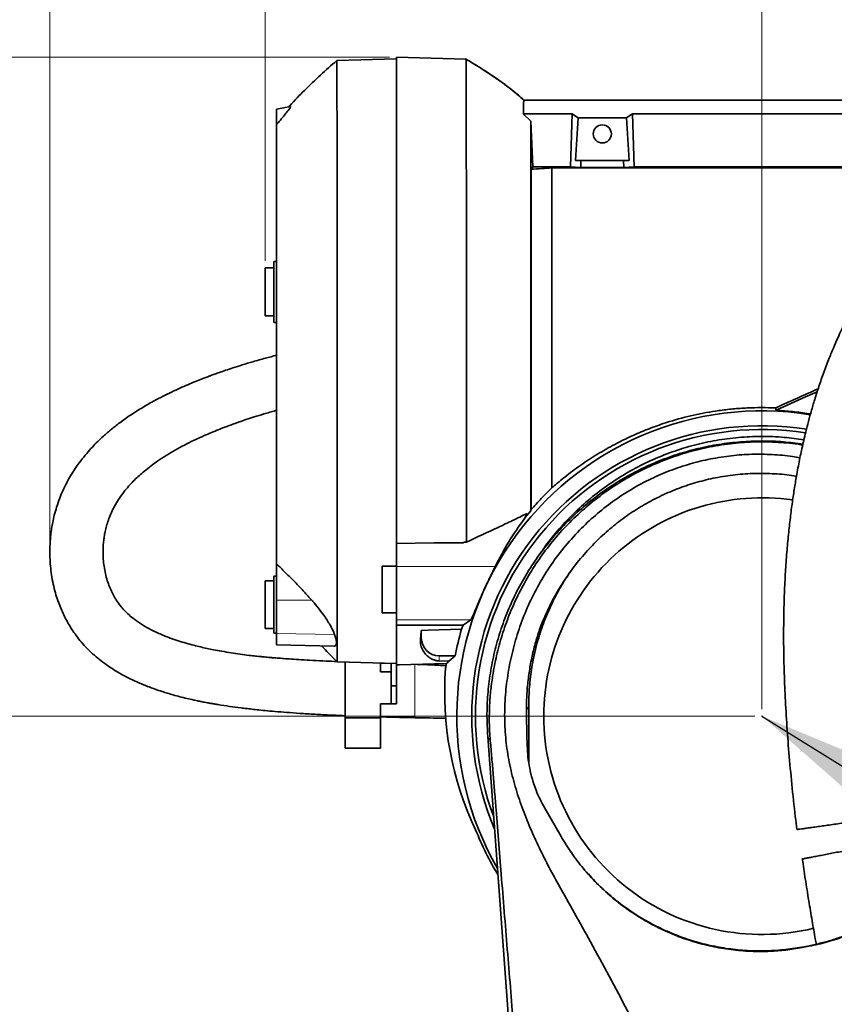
# Model space of a CAD drawing. Header units: millimetres. Extents: x 0 to 11920, y 0 to 8400.
# Tile 22 of 56: x 2671 to 3130, y 6474 to 7029. Entities that reach past the tile are written whole.
import ezdxf

# ---------------------------------------------------------------- set-up
doc = ezdxf.new("R2010")
doc.units = ezdxf.units.MM
doc.header["$LTSCALE"] = 20
doc.header["$PDSIZE"] = -1
doc.styles.add('SLDTEXTSTYLE0', font='TXT', dxfattribs={"width": 0.605})
doc.dimstyles.new('SLDDIMSTYLE0', dxfattribs={"dimtxt": 70, "dimasz": 70, "dimexe": 0, "dimexo": 0.0625, "dimgap": 17.5, "dimtad": 1, "dimdec": 0, "dimrnd": 1e-09, "dimzin": 12, "dimdsep": 46, "dimtxsty": 'SLDTEXTSTYLE0', "dimsah": 1, "dimcen": 0.09, "dimadec": 0, "dimazin": 3, "dimtfac": 1, "dimtofl": 0, "dimtmove": 0, "dimatfit": 3, "dimfxl": 1, "dimfrac": 2, "dimtolj": 1, "dimtzin": 12, "dimarcsym": 0})
doc.dimstyles.new('SLDDIMSTYLE1', dxfattribs={"dimtxt": 70, "dimasz": 70, "dimexe": 0, "dimexo": 0.0625, "dimgap": 17.5, "dimtad": 1, "dimdec": 1, "dimrnd": 1e-09, "dimzin": 12, "dimdsep": 46, "dimtxsty": 'SLDTEXTSTYLE0', "dimsah": 1, "dimcen": 0.09, "dimadec": 0, "dimazin": 3, "dimtfac": 1, "dimtofl": 0, "dimtmove": 0, "dimatfit": 3, "dimfxl": 1, "dimfrac": 2, "dimtolj": 1, "dimtzin": 12, "dimarcsym": 0})
doc.dimstyles.new('SLDDIMSTYLE2', dxfattribs={"dimtxt": 0.18, "dimasz": 70, "dimexe": 0, "dimexo": 0.0625, "dimgap": 0, "dimtad": 0, "dimtih": 1, "dimtoh": 1, "dimdec": 0, "dimrnd": 1e-09, "dimzin": 0, "dimdsep": 46, "dimtxsty": 'Standard', "dimsah": 1, "dimcen": 0.09, "dimadec": 0, "dimazin": 0, "dimtfac": 70, "dimtdec": 0, "dimtofl": 0, "dimtmove": 0, "dimatfit": 3, "dimfxl": 1, "dimfrac": 2, "dimtolj": 1, "dimtzin": 0, "dimarcsym": 0})

# ---------------------------------------------------------------- blocks, each defined once
blk = doc.blocks.new('_D_8')
at = {"color": 7, "linetype": 'Continuous', "lineweight": 0}
for p, q in [((2688.03, 6733.18), (2688.03, 7437.74)), ((4431.91, 6939.48), (4431.91, 7437.74)), ((2688.03, 7407.74), (4431.91, 7407.74))]:
    blk.add_line(p, q, dxfattribs=at)
at = {"color": 7, "linetype": 'Continuous', "lineweight": 18}
for centre, start, end in [((3560.46, 7461.45), 153.4349, 206.5651), ((3559.49, 7461.45), 333.4349, 26.5651)]:
    blk.add_arc(centre, 120.11, start, end, dxfattribs=at)
for points in [[(2688.03, 7407.74), (2758.03, 7397.74), (2758.03, 7417.74)], [(4431.91, 7407.74), (4361.91, 7417.74), (4361.91, 7397.74)]]:
    blk.add_solid(points, dxfattribs=at)
at = {"color": 7, "linetype": 'Continuous', "lineweight": 18, "insert": (3453.03, 7497.97), "char_height": 70, "attachment_point": 1, "style": 'SLDTEXTSTYLE0'}
blk.add_mtext('1744', dxfattribs=at)
blk = doc.blocks.new('_D_9')
at = {"color": 7, "linetype": 'Continuous', "lineweight": 0}
for p, q in [((3089.41, 6640.48), (3089.41, 7157.74)), ((4231.91, 6840.48), (4231.91, 7157.74)), ((3089.41, 7127.74), (4231.91, 7127.74))]:
    blk.add_line(p, q, dxfattribs=at)
at = {"color": 7, "linetype": 'Continuous', "lineweight": 18}
for points in [[(3089.41, 7127.74), (3159.41, 7117.74), (3159.41, 7137.74)], [(4231.91, 7127.74), (4161.91, 7137.74), (4161.91, 7117.74)]]:
    blk.add_solid(points, dxfattribs=at)
at = {"color": 7, "linetype": 'Continuous', "lineweight": 18, "insert": (3513.62, 7217.97), "char_height": 70, "attachment_point": 1, "style": 'SLDTEXTSTYLE0'}
blk.add_mtext('1142,5', dxfattribs=at)
blk = doc.blocks.new('_D_10')
at = {"color": 7, "linetype": 'Continuous', "lineweight": 0}
for p, q in [((3085.41, 6636.48), (2001.1, 6636.48)), ((2031.1, 6636.48), (2031.1, 5511.48)), ((3085.41, 5511.48), (2001.1, 5511.48))]:
    blk.add_line(p, q, dxfattribs=at)
at = {"color": 7, "linetype": 'Continuous', "lineweight": 18}
for points in [[(2031.1, 6636.48), (2021.1, 6566.48), (2041.1, 6566.48)], [(2031.1, 5511.48), (2041.1, 5581.48), (2021.1, 5581.48)]]:
    blk.add_solid(points, dxfattribs=at)
at = {"color": 7, "linetype": 'Continuous', "lineweight": 18, "insert": (1940.86, 5967.04), "char_height": 70, "attachment_point": 1, "rotation": 90, "style": 'SLDTEXTSTYLE0'}
blk.add_mtext('1125', dxfattribs=at)
blk = doc.blocks.new('_D_11')
at = {"color": 7, "linetype": 'Continuous', "lineweight": 0}
for p, q in [((2809.31, 6892.98), (2809.31, 7297.74)), ((4431.91, 6939.48), (4431.91, 7297.74)), ((4431.91, 7267.74), (2809.31, 7267.74))]:
    blk.add_line(p, q, dxfattribs=at)
at = {"color": 7, "linetype": 'Continuous', "lineweight": 18}
for points in [[(2809.31, 7267.74), (2879.31, 7257.74), (2879.31, 7277.74)], [(4431.91, 7267.74), (4361.91, 7277.74), (4361.91, 7257.74)]]:
    blk.add_solid(points, dxfattribs=at)
at = {"color": 7, "linetype": 'Continuous', "lineweight": 18, "insert": (3513.67, 7357.97), "char_height": 70, "attachment_point": 1, "style": 'SLDTEXTSTYLE0'}
blk.add_mtext('1623', dxfattribs=at)
blk = doc.blocks.new('_D_12')
at = {"color": 7, "linetype": 'Continuous', "lineweight": 0}
for p, q in [((2879.41, 7007.63), (1861.1, 7007.63)), ((1891.1, 4731.48), (1891.1, 7007.63)), ((2409.82, 4731.48), (1861.1, 4731.48))]:
    blk.add_line(p, q, dxfattribs=at)
at = {"color": 7, "linetype": 'Continuous', "lineweight": 18}
for points in [[(1891.1, 7007.63), (1881.1, 6937.63), (1901.1, 6937.63)], [(1891.1, 4731.48), (1901.1, 4801.48), (1881.1, 4801.48)]]:
    blk.add_solid(points, dxfattribs=at)
at = {"color": 7, "linetype": 'Continuous', "lineweight": 18, "insert": (1800.86, 5762.61), "char_height": 70, "attachment_point": 1, "rotation": 90, "style": 'SLDTEXTSTYLE0'}
blk.add_mtext('2276', dxfattribs=at)

msp = doc.modelspace()

# ---------------------------------------------------------------- linework, layer by layer
at = {"color": 7, "linetype": 'Continuous', "lineweight": 35}
for p, q in [((2883.41, 7006.73), (2849.78, 7005.85)), ((2883.41, 7007.63), (2883.41, 6733.81)), ((2883.41, 7007.63), (2922.56, 7006.6)), ((2923.77, 7005.87), (2922.28, 7006.76)), ((2955.22, 6983.48), (2955.22, 6983.48)), ((2955.22, 6983.48), (3208.41, 6983.48)), ((2823.65, 6979.86), (2815.81, 6978.48)), ((2815.81, 6970.48), (2815.81, 6978.48)), ((2954.9, 6975.77), (2959.09, 6971.73)), ((2982.42, 6975.77), (2954.9, 6975.77)), ((2981.52, 6945.93), (2982.42, 6975.77)), ((2985.76, 6973.59), (2984.31, 6949.48)), ((2985.76, 6973.59), (3013.07, 6973.59)), ((3013.07, 6973.59), (3014.52, 6949.48)), ((3017.31, 6945.93), (3016.41, 6975.77)), ((3016.41, 6975.77), (3172.42, 6975.77)), ((2816.43, 6970.48), (2815.81, 6969.76)), ((2815.81, 6969.76), (2815.81, 6970.48)), ((2960.32, 6945.93), (2959.09, 6971.73)), ((2959.31, 6944.56), (2960.32, 6945.93)), ((2960.32, 6945.93), (2981.52, 6945.93)), ((2970.91, 6765.02), (2970.91, 6945.3)), ((3197.17, 6945.3), (2970.91, 6945.3)), ((2987.28, 6945.58), (2981.52, 6945.93)), ((2984.31, 6949.48), (2987.4, 6949.48)), ((2987.4, 6949.48), (2987.28, 6945.58)), ((3011.55, 6945.58), (2987.28, 6945.58)), ((3011.43, 6949.48), (2987.4, 6949.48)), ((3011.55, 6945.58), (3011.43, 6949.48)), ((3014.52, 6949.48), (3011.43, 6949.48)), ((3011.55, 6945.58), (3017.31, 6945.93)), ((3171.52, 6945.93), (3017.31, 6945.93)), ((2959.31, 6944.56), (2959.31, 6752.82)), ((2815.81, 6892.69), (2814.31, 6892.69)), ((2814.31, 6875.48), (2814.31, 6892.69)), ((2814.31, 6888.98), (2809.31, 6888.98)), ((2809.31, 6875.48), (2809.31, 6888.98)), ((2809.31, 6861.98), (2809.31, 6875.48)), ((2814.31, 6858.27), (2814.31, 6875.48)), ((2809.31, 6861.98), (2814.31, 6861.98)), ((2814.31, 6858.27), (2815.81, 6858.27)), ((3097.12, 6810.13), (3097.38, 6808.79)), ((2955.56, 6747.73), (2956.85, 6750.62)), ((2956.82, 6749.57), (2959.09, 6752.2)), ((2956.85, 6750.62), (2956.82, 6749.57)), ((2959.31, 6752.82), (2959.09, 6752.2)), ((2883.41, 6733.81), (2904.71, 6734.17)), ((2883.41, 6720.8), (2883.41, 6733.81)), ((2920.96, 6734.17), (2904.71, 6734.17)), ((2921.49, 6734.45), (2920.96, 6734.17)), ((2921.49, 6734.45), (2922.79, 6734.47)), ((2965.1, 6729.15), (2962.51, 6725.46)), ((2815.81, 6701.73), (2815.81, 6722.16)), ((2883.41, 6720.93), (2875.41, 6720.93)), ((2875.41, 6707.78), (2875.41, 6720.93)), ((2883.41, 6720.8), (2883.41, 6690.8)), ((2814.31, 6712.78), (2809.31, 6712.78)), ((2809.31, 6699.28), (2809.31, 6712.78)), ((2815.81, 6715.28), (2814.31, 6715.25)), ((2814.31, 6715.25), (2814.31, 6683.32)), ((2875.41, 6694.63), (2875.41, 6707.78)), ((2815.81, 6683.12), (2815.81, 6701.73)), ((2809.31, 6685.78), (2809.31, 6699.28)), ((2875.41, 6694.63), (2883.41, 6694.63)), ((2883.41, 6690.8), (2883.41, 6687.78)), ((2925.27, 6690.8), (2920.99, 6687.67)), ((2809.31, 6685.78), (2814.31, 6685.78)), ((2883.41, 6687.78), (2920.99, 6687.67)), ((2883.41, 6687.78), (2883.41, 6665.33)), ((2897.41, 6684.81), (2897.41, 6680.48)), ((2920.12, 6685.48), (2920.99, 6687.67)), ((2814.31, 6683.32), (2815.81, 6683.28)), ((2815.81, 6676.73), (2815.81, 6683.12)), ((2815.81, 6676.7), (2815.81, 6676.73)), ((2815.81, 6676.7), (2848.24, 6675.85)), ((2848.24, 6675.86), (2848.53, 6675.87)), ((2907.41, 6670.48), (2916.48, 6670.48)), ((2912.91, 6667.51), (2907.41, 6667.6)), ((2912.91, 6667.51), (2916.48, 6670.48)), ((2849.92, 6667.11), (2883.41, 6666.23)), ((2854.41, 6663.48), (2854.41, 6666.99)), ((2854.41, 6663.48), (2854.41, 6641.48)), ((2874.41, 6661.48), (2874.41, 6666.47)), ((2880.41, 6666.1), (2874.42, 6666.3)), ((2880.41, 6666.31), (2880.41, 6653.48)), ((2885, 6665.38), (2883.41, 6665.33)), ((2883.41, 6665.33), (2883.41, 6653.48)), ((2885, 6665.38), (2911.5, 6666.07)), ((2874.41, 6661.48), (2880.41, 6661.48)), ((2883.41, 6653.48), (2880.41, 6653.48)), ((2880.41, 6653.48), (2880.41, 6643.48)), ((2883.41, 6653.48), (2883.41, 6643.48)), ((2854.41, 6635.48), (2854.41, 6641.48)), ((2874.41, 6635.48), (2874.41, 6643.48)), ((2874.41, 6643.48), (2880.41, 6643.48)), ((2883.41, 6643.48), (2880.41, 6643.48)), ((2957.94, 6642.01), (2958.05, 6610)), ((2874.41, 6635.48), (2854.41, 6635.48)), ((2854.41, 6635.48), (2854.41, 6618.48)), ((2874.41, 6635.48), (2874.41, 6618.48)), ((2990.15, 5879.03), (2934.84, 6625.02)), ((2854.41, 6618.48), (2874.41, 6618.48)), ((2966.94, 6584.7), (2976.14, 6568.75)), ((2983.03, 6558.17), (2981.99, 6559.63)), ((3113.03, 6506.29), (3115.88, 6506.84)), ((3115.96, 6507.17), (3113.11, 6506.62))]:
    msp.add_line(p, q, dxfattribs=at)
at = {"color": 8, "linetype": 'Continuous', "lineweight": 18}
for p, q in [((2816.43, 6970.48), (2815.81, 6970.48)), ((2883.41, 6720.8), (2939.08, 6720.8)), ((2815.81, 6701.73), (2835.7, 6701.77)), ((2883.41, 6690.8), (2925.27, 6690.8)), ((2815.81, 6683.12), (2848.53, 6682.44)), ((2896.94, 6680.48), (2897.41, 6680.48)), ((2815.81, 6676.73), (2848.53, 6675.87)), ((2907.41, 6667.6), (2907.41, 6670.48)), ((2956.69, 6639.82), (2957.94, 6642.01)), ((2936.29, 6622.6), (2934.84, 6625.02)), ((3113.03, 6506.29), (3113.11, 6506.62)), ((3115.88, 6506.84), (3115.96, 6507.17))]:
    msp.add_line(p, q, dxfattribs=at)
at = {"color": 7, "linetype": 'Continuous', "lineweight": 35, "flags": 128}
for points in [[(3097.38, 6808.79), (3113.99, 6816.3), (3120.53, 6819.25)], [(2897.41, 6684.81), (2901.25, 6684.93), (2920.12, 6685.48)]]:
    msp.add_lwpolyline(points, dxfattribs=at)
at = {"color": 7, "linetype": 'Continuous', "lineweight": 35}
msp.add_circle((2999.41, 6964.48), 5.1, dxfattribs=at)
for centre, radius, start, end in [((3089.41, 6636.48), 172, 80.9003, 209.9289), ((3089.41, 6636.48), 163.59, 81.1934, 202.8921), ((3089.41, 6636.48), 161.5, 81.2615, 200.5511), ((3089.41, 6636.48), 123, 81.9145, 180), ((3089.41, 6636.48), 176.25, 163.8571, 168.8772), ((2907.41, 6680.48), 10, 180, 270), ((3089.41, 6636.48), 180.36, 170.5572, 171.3904), ((3089.41, 6636.48), 123, 180, 283.6461), ((3089.41, 6636.48), 173.62, 201.63, 211.0219)]:
    msp.add_arc(centre, radius, start, end, dxfattribs=at)
for centre, major_axis, ratio, start_param, end_param in [((2946.87, 6836.48), (13.29, 146.8), 0.574205, 5.966268, 6.009786), ((3051.96, 6836.48), (-13.29, 146.8), 0.574205, 0.2734, 0.316917), ((3139.18, 6836.48), (280.22, 127.36), 0.021684, 4.551899, 4.63781), ((3089.41, 6646.96), (0, 167.76), 0.998048, 0.926393, 1.11499), ((3142.87, 6626.63), (220.36, -40.62), 0.970125, 2.728921, 2.739103), ((2893.29, 6836.48), (0, 170.89), 0.052408, 3.562089, 3.620423), ((3089.41, 6649.75), (0, 179.34), 0.997258, 1.494176, 2.016244)]:
    msp.add_ellipse(centre, major_axis=major_axis, ratio=ratio, start_param=start_param, end_param=end_param, dxfattribs=at)
for points, knots in [([(2849.73, 7005.78), (2846.66, 7003.1), (2840.47, 6997.7), (2831.67, 6989.18), (2825.7, 6983.16), (2822.91, 6979.92), (2822.7, 6979.69)], [0, 0, 0, 0, 0.32602, 0.657349, 0.975254, 1, 1, 1, 1]), ([(2849.79, 7005.72), (2849.79, 7005.73), (2849.8, 7005.76), (2849.81, 7004.52), (2849.83, 7002.09), (2849.84, 6998.4), (2849.85, 6993.57), (2849.87, 6987.64), (2849.88, 6980.68), (2849.89, 6972.61), (2849.9, 6963.58), (2849.92, 6953.68), (2849.92, 6943.01), (2849.94, 6931.46), (2849.95, 6919.26), (2849.96, 6906.5), (2849.96, 6893.33), (2849.97, 6879.61), (2849.98, 6865.61), (2849.99, 6851.45), (2849.99, 6837.26), (2850, 6822.9), (2850.01, 6808.67), (2850.01, 6794.7), (2850.01, 6781.08), (2850.02, 6767.71), (2850.02, 6754.87), (2850.03, 6742.66), (2850.03, 6731.16), (2850.03, 6720.28), (2850.03, 6711.09), (2850.03, 6703.43), (2850.03, 6697.11), (2850.03, 6690.97), (2850.03, 6685.16), (2850.03, 6679.68), (2850.03, 6674.98), (2850.04, 6671.22), (2850.01, 6668.57), (2849.97, 6667.42), (2849.94, 6667.08), (2849.92, 6667.13), (2849.92, 6667.14)], [0, 0, 0, 0, 0.015786, 0.042275, 0.06895, 0.095839, 0.123169, 0.149635, 0.176286, 0.203223, 0.230553, 0.257019, 0.283718, 0.310607, 0.337937, 0.364427, 0.391102, 0.417991, 0.445321, 0.471787, 0.498438, 0.525376, 0.552706, 0.579172, 0.605824, 0.632761, 0.660092, 0.686558, 0.713209, 0.740147, 0.767477, 0.787296, 0.807272, 0.827327, 0.851034, 0.874874, 0.901341, 0.927993, 0.954931, 0.982263, 0.996863, 1, 1, 1, 1]), ([(2922.56, 7006.6), (2923.71, 7005.92), (2926, 7004.58), (2929.34, 7002.53), (2932.58, 7000.5), (2935.7, 6998.46), (2938.7, 6996.43), (2943.14, 6993.32), (2948.75, 6989.15), (2953.12, 6985.32), (2955.22, 6983.48)], [0, 0, 0, 0, 0.100257, 0.198093, 0.293488, 0.386425, 0.476892, 0.564885, 0.791651, 1, 1, 1, 1]), ([(2922.79, 6734.47), (2922.79, 6737.8), (2922.8, 6744.48), (2922.8, 6755.2), (2922.81, 6766.41), (2922.82, 6778.55), (2922.82, 6791.55), (2922.83, 6805.47), (2922.83, 6819.77), (2922.83, 6834.16), (2922.83, 6848.47), (2922.83, 6862.65), (2922.82, 6876.82), (2922.82, 6890.66), (2922.81, 6904.02), (2922.81, 6916.88), (2922.79, 6929.32), (2922.78, 6941.06), (2922.77, 6951.97), (2922.76, 6962.05), (2922.74, 6971.35), (2922.73, 6979.66), (2922.7, 6986.89), (2922.69, 6993.06), (2922.66, 6998.18), (2922.64, 7001.74), (2922.62, 7004.07), (2922.6, 7005.51), (2922.58, 7006.42), (2922.57, 7006.54), (2922.56, 7006.59)], [0, 0, 0, 0, 0.032669, 0.06551, 0.098888, 0.132449, 0.169891, 0.207593, 0.246114, 0.284919, 0.322359, 0.36006, 0.39858, 0.437384, 0.474825, 0.512527, 0.551048, 0.589853, 0.627293, 0.664994, 0.703514, 0.742318, 0.77976, 0.817462, 0.855984, 0.894789, 0.920994, 0.947286, 0.973851, 1, 1, 1, 1]), ([(2954.76, 6983.87), (2954.58, 6984.04), (2952.63, 6985.92), (2948.42, 6989.32), (2942.07, 6994.16), (2935.03, 6998.94), (2929.99, 7002.19), (2927.29, 7003.78), (2927.15, 7003.86)], [0, 0, 0, 0, 0.021061, 0.239876, 0.473529, 0.722306, 0.98646, 1, 1, 1, 1]), ([(3287.77, 7002.28), (3286.95, 7002.2), (3284.85, 7001.97), (3281.65, 7001.34), (3278.35, 7000.55), (3275.46, 6999.72), (3271.93, 6998.57), (3267.73, 6996.99), (3262.43, 6994.68), (3256.6, 6991.79), (3250.42, 6988.35), (3244.81, 6984.91), (3240.05, 6981.79), (3236.28, 6979.18), (3233.14, 6976.92), (3230.38, 6974.87), (3227.55, 6972.71), (3224.26, 6970.11), (3220.66, 6967.17), (3216.83, 6963.92), (3212.82, 6960.41), (3208.59, 6956.54), (3204.27, 6952.44), (3200.03, 6948.25), (3195.12, 6943.22), (3189.6, 6937.3), (3183.55, 6930.44), (3177.17, 6922.81), (3170.44, 6914.23), (3163.31, 6904.46), (3156.32, 6894.13), (3150.9, 6885.42), (3147.02, 6878.79), (3144.73, 6874.73), (3142.73, 6871.08), (3141.07, 6867.96), (3139.74, 6865.39), (3138.59, 6863.15), (3137.4, 6860.77), (3135.94, 6857.78), (3134.12, 6853.94), (3131.97, 6849.23), (3129.53, 6843.61), (3126.77, 6836.85), (3123.93, 6829.34), (3121.23, 6821.56), (3118.9, 6814.24), (3116.92, 6807.45), (3115.23, 6801.21), (3113.83, 6795.63), (3112.67, 6790.7), (3111.69, 6786.26), (3110.78, 6781.93), (3109.88, 6777.4), (3108.85, 6771.8), (3107.7, 6765.01), (3106.48, 6756.89), (3105.34, 6748.1), (3104.29, 6738.63), (3103.37, 6728.42), (3102.6, 6717.38), (3102.01, 6705.44), (3101.65, 6692.56), (3101.57, 6678.78), (3101.8, 6664.15), (3102.38, 6648.71), (3103.3, 6632.51), (3104.57, 6615.57), (3106.21, 6597.94), (3107.73, 6583.54), (3108.8, 6575.03), (3109.11, 6572.6)], [0, 0, 0, 0, 0.007112, 0.018275, 0.027849, 0.036272, 0.044533, 0.060326, 0.07628, 0.096607, 0.11815, 0.138786, 0.153589, 0.166915, 0.17766, 0.186105, 0.195645, 0.207131, 0.22059, 0.233301, 0.247402, 0.262715, 0.278006, 0.293029, 0.307765, 0.330307, 0.352054, 0.372968, 0.399667, 0.426032, 0.452549, 0.479129, 0.489196, 0.498639, 0.506754, 0.513565, 0.519093, 0.523356, 0.527923, 0.534164, 0.542053, 0.551555, 0.56263, 0.575226, 0.590368, 0.604392, 0.617183, 0.628797, 0.639283, 0.648679, 0.656566, 0.66353, 0.670332, 0.677596, 0.68532, 0.697087, 0.709795, 0.723458, 0.738093, 0.753723, 0.770617, 0.788954, 0.808744, 0.829997, 0.852713, 0.876904, 0.902582, 0.929727, 0.958268, 0.988081, 1, 1, 1, 1]), ([(2954.9, 6975.77), (2954.91, 6976.58), (2954.95, 6978.21), (2955.01, 6980.13), (2955.06, 6981.66), (2955.11, 6982.71), (2955.17, 6983.36), (2955.2, 6983.44), (2955.22, 6983.48)], [0, 0, 0, 0, 0.16763, 0.335761, 0.505428, 0.675613, 0.837581, 1, 1, 1, 1]), ([(2823.65, 6979.86), (2823.69, 6979.82), (2823.77, 6979.74), (2823.27, 6978.94), (2822.27, 6977.56), (2820.89, 6975.81), (2819.35, 6973.93), (2817.93, 6972.23), (2816.95, 6971.08), (2816.43, 6970.48)], [0, 0, 0, 0, 0.128596, 0.257015, 0.389477, 0.590446, 0.722064, 0.8538, 1, 1, 1, 1]), ([(2815.81, 6969.76), (2815.81, 6969.23), (2815.81, 6968.16), (2815.81, 6965.9), (2815.81, 6963.14), (2815.81, 6959.51), (2815.81, 6954.85), (2815.81, 6948.94), (2815.81, 6942.15), (2815.81, 6934.6), (2815.81, 6926.42), (2815.81, 6917.62), (2815.81, 6908.15), (2815.81, 6898.17), (2815.81, 6887.83), (2815.81, 6877.17), (2815.81, 6866.08), (2815.81, 6854.81), (2815.81, 6843.48), (2815.81, 6832.12), (2815.81, 6820.66), (2815.81, 6809.35), (2815.81, 6798.31), (2815.81, 6787.57), (2815.81, 6777.05), (2815.81, 6766.98), (2815.81, 6757.47), (2815.81, 6748.53), (2815.81, 6740.11), (2815.81, 6732.98), (2815.81, 6726.98), (2815.81, 6723.77), (2815.81, 6722.16)], [0, 0, 0, 0, 0.026077, 0.052153, 0.078652, 0.105151, 0.139565, 0.174218, 0.209624, 0.24529, 0.279724, 0.314398, 0.349826, 0.385515, 0.419918, 0.454558, 0.489952, 0.525605, 0.56004, 0.594716, 0.630145, 0.665836, 0.700238, 0.734877, 0.770269, 0.805921, 0.840358, 0.875034, 0.910466, 0.946158, 0.973023, 1, 1, 1, 1]), ([(2959.09, 6752.2), (2959.09, 6755.31), (2959.09, 6761.52), (2959.09, 6771.54), (2959.09, 6782.03), (2959.09, 6792.75), (2959.09, 6803.5), (2959.09, 6814.29), (2959.09, 6825.31), (2959.09, 6836.72), (2959.09, 6848.38), (2959.09, 6860.32), (2959.09, 6872.19), (2959.09, 6883.82), (2959.09, 6894.99), (2959.09, 6905.76), (2959.09, 6916.14), (2959.09, 6925.94), (2959.09, 6935.02), (2959.09, 6943.42), (2959.09, 6951.13), (2959.09, 6957.78), (2959.09, 6963.35), (2959.09, 6968), (2959.09, 6970.49), (2959.09, 6971.73)], [0, 0, 0, 0, 0.042462, 0.084925, 0.1285, 0.172076, 0.212923, 0.253769, 0.295603, 0.337437, 0.382008, 0.426578, 0.472443, 0.518307, 0.562883, 0.60746, 0.653329, 0.699199, 0.743821, 0.788442, 0.834362, 0.880282, 0.92017, 0.960113, 1, 1, 1, 1]), ([(2970.91, 6945.3), (2969.09, 6945.18), (2965.45, 6944.93), (2961.36, 6944.68), (2959.31, 6944.56)], [0, 0, 0, 0, 0.499514, 1, 1, 1, 1]), ([(2815.81, 6839.81), (2813.73, 6839.27), (2809.26, 6838.1), (2802.79, 6836.25), (2796.69, 6834.42), (2791.56, 6832.79), (2787.32, 6831.39), (2783.89, 6830.2), (2781.42, 6829.32), (2779.73, 6828.71), (2778.43, 6828.23), (2776.8, 6827.63), (2774.32, 6826.68), (2770.93, 6825.35), (2766.82, 6823.67), (2762.37, 6821.75), (2757.75, 6819.64), (2752.97, 6817.32), (2747.4, 6814.45), (2741.12, 6810.92), (2734.45, 6806.77), (2728.31, 6802.49), (2722.96, 6798.34), (2718.6, 6794.59), (2715.02, 6791.21), (2711.85, 6787.97), (2708.64, 6784.38), (2705.42, 6780.38), (2702.4, 6776.16), (2699.78, 6772.01), (2697.48, 6767.9), (2695.41, 6763.67), (2693.5, 6759.12), (2691.86, 6754.42), (2690.58, 6749.89), (2689.67, 6745.84), (2689.02, 6742.17), (2688.55, 6738.62), (2688.22, 6735), (2688.03, 6731.16), (2688.02, 6726.88), (2688.25, 6722.24), (2688.78, 6717.23), (2689.62, 6712.2), (2690.77, 6707.28), (2692.11, 6702.82), (2693.55, 6698.83), (2695.07, 6695.24), (2696.68, 6691.88), (2698.46, 6688.61), (2700.5, 6685.27), (2702.91, 6681.78), (2705.8, 6678.12), (2709.22, 6674.37), (2712.98, 6670.82), (2716.93, 6667.57), (2720.78, 6664.76), (2724.51, 6662.34), (2727.98, 6660.29), (2731.3, 6658.51), (2734.56, 6656.89), (2737.7, 6655.46), (2740.83, 6654.13), (2743.99, 6652.89), (2747.51, 6651.6), (2750.97, 6650.43), (2754.4, 6649.36), (2757.7, 6648.4), (2761.36, 6647.41), (2765.2, 6646.45), (2768.75, 6645.64), (2771.63, 6645.03), (2773.68, 6644.62), (2775.36, 6644.3), (2776.97, 6644), (2778.75, 6643.68), (2780.73, 6643.34), (2784.26, 6642.75), (2789.3, 6642), (2794.61, 6641.29), (2798.78, 6640.78), (2802.11, 6640.39), (2806.08, 6639.96), (2810.95, 6639.47), (2816.76, 6638.95), (2823.5, 6638.41), (2831.19, 6637.88), (2839.81, 6637.39), (2847.66, 6637.01), (2852.63, 6636.81), (2854.41, 6636.74)], [0, 0, 0, 0, 0.014801, 0.031702, 0.046322, 0.058836, 0.06895, 0.077354, 0.084072, 0.087248, 0.089917, 0.093733, 0.099384, 0.108481, 0.119234, 0.130621, 0.142631, 0.155254, 0.168482, 0.187489, 0.207376, 0.225995, 0.242877, 0.258063, 0.269444, 0.280348, 0.29266, 0.306505, 0.320442, 0.333494, 0.345695, 0.358247, 0.371703, 0.385988, 0.39923, 0.410685, 0.420606, 0.430582, 0.440838, 0.451371, 0.463183, 0.477198, 0.490965, 0.506279, 0.521066, 0.534353, 0.546212, 0.557221, 0.567498, 0.577638, 0.588531, 0.600197, 0.613012, 0.627042, 0.641695, 0.654977, 0.668569, 0.680191, 0.690732, 0.700624, 0.709882, 0.719162, 0.727383, 0.735995, 0.745057, 0.755716, 0.763454, 0.771994, 0.781338, 0.791492, 0.801206, 0.80803, 0.812923, 0.816484, 0.820392, 0.824745, 0.829543, 0.834787, 0.850411, 0.865774, 0.872631, 0.879918, 0.889206, 0.900588, 0.914044, 0.92955, 0.947075, 0.966582, 0.988019, 1, 1, 1, 1]), ([(2849.76, 6667.28), (2847.73, 6667.37), (2843.23, 6667.56), (2836.57, 6667.89), (2830.07, 6668.25), (2824.57, 6668.59), (2820.05, 6668.9), (2816.46, 6669.18), (2813.67, 6669.4), (2811.53, 6669.59), (2809.44, 6669.78), (2806.96, 6670.02), (2803.84, 6670.34), (2799.91, 6670.79), (2795.29, 6671.39), (2790.12, 6672.15), (2785.12, 6672.99), (2780.61, 6673.84), (2776.68, 6674.65), (2772.95, 6675.48), (2769.01, 6676.44), (2764.74, 6677.59), (2760.3, 6678.93), (2755.08, 6680.72), (2749.48, 6682.98), (2743.91, 6685.71), (2739.04, 6688.58), (2735.1, 6691.4), (2731.93, 6694.14), (2729.34, 6696.78), (2727.12, 6699.48), (2725.15, 6702.36), (2723.45, 6705.37), (2721.95, 6708.59), (2720.66, 6712.04), (2719.56, 6715.85), (2718.73, 6719.84), (2718.23, 6723.71), (2718.01, 6727.35), (2718.02, 6730.7), (2718.21, 6733.86), (2718.55, 6736.79), (2719.06, 6739.79), (2719.76, 6742.87), (2720.73, 6746.15), (2721.98, 6749.53), (2723.58, 6753.06), (2725.55, 6756.67), (2727.81, 6760.18), (2730.34, 6763.56), (2732.96, 6766.62), (2735.64, 6769.41), (2738.38, 6772.01), (2741.49, 6774.71), (2745.02, 6777.51), (2749.11, 6780.45), (2753.65, 6783.42), (2758.64, 6786.38), (2763.8, 6789.18), (2768.91, 6791.72), (2773.68, 6793.93), (2778.07, 6795.85), (2781.91, 6797.43), (2785.17, 6798.71), (2787.55, 6799.62), (2789.19, 6800.23), (2790.48, 6800.7), (2792.31, 6801.36), (2795.02, 6802.32), (2798.83, 6803.6), (2803.47, 6805.11), (2809.03, 6806.81), (2813.24, 6808.05), (2815.62, 6808.7), (2815.81, 6808.75)], [0, 0, 0, 0, 0.01678, 0.037367, 0.055492, 0.071101, 0.083465, 0.093572, 0.101427, 0.107039, 0.111821, 0.119394, 0.128441, 0.138882, 0.153673, 0.168952, 0.184609, 0.198512, 0.20995, 0.220772, 0.233379, 0.247439, 0.262312, 0.27793, 0.301781, 0.323684, 0.343818, 0.363836, 0.37996, 0.395773, 0.411293, 0.426466, 0.442531, 0.457603, 0.474133, 0.491669, 0.510097, 0.527485, 0.5426, 0.557694, 0.570929, 0.583434, 0.595473, 0.609545, 0.623194, 0.638122, 0.653598, 0.669639, 0.686168, 0.701237, 0.716548, 0.729586, 0.741686, 0.754638, 0.77027, 0.785453, 0.802714, 0.821223, 0.839096, 0.856226, 0.872555, 0.885871, 0.898493, 0.908943, 0.916336, 0.920625, 0.924073, 0.928259, 0.937382, 0.948842, 0.9627, 0.979099, 0.998336, 1, 1, 1, 1]), ([(3097.12, 6810.13), (3094.46, 6810.21), (3089.12, 6810.38), (3081.1, 6810.16), (3073.06, 6809.6), (3063, 6808.43), (3050.99, 6806.25), (3038.66, 6802.97), (3028.01, 6799.34), (3018.97, 6795.71), (3009.67, 6791.37), (3000.2, 6786.26), (2990.6, 6780.29), (2981.46, 6773.77), (2974.99, 6768.57), (2971.59, 6765.61), (2970.91, 6765.02)], [0, 0, 0, 0, 0.057288, 0.114577, 0.17237, 0.230163, 0.332252, 0.434337, 0.50449, 0.574704, 0.644849, 0.72725, 0.809642, 0.894285, 0.978917, 1, 1, 1, 1]), ([(3116.72, 6806.64), (3116.44, 6806.7), (3113.13, 6807.34), (3106.68, 6808.13), (3100.48, 6808.57), (3097.38, 6808.79)], [0, 0, 0, 0, 0.043422, 0.521012, 1, 1, 1, 1]), ([(2934.84, 6625.02), (2934.64, 6628.84), (2934.22, 6636.71), (2934.75, 6648.65), (2936.17, 6660.75), (2938.55, 6672.7), (2941.85, 6684.42), (2946.06, 6695.86), (2951.17, 6706.92), (2957.13, 6717.54), (2963.9, 6727.67), (2971.43, 6737.24), (2979.7, 6746.19), (2988.65, 6754.46), (2998.22, 6762), (3008.35, 6768.77), (3018.97, 6774.72), (3030.04, 6779.83), (3041.47, 6784.04), (3053.2, 6787.34), (3065.14, 6789.72), (3077.24, 6791.16), (3089.41, 6791.63), (3101.19, 6791.22), (3108.84, 6790.19), (3112.46, 6789.71)], [0, 0, 0, 0, 0.041342, 0.085214, 0.129084, 0.17295, 0.216809, 0.26066, 0.3045, 0.348329, 0.392146, 0.435949, 0.479737, 0.52351, 0.56727, 0.611017, 0.654751, 0.698473, 0.742184, 0.785887, 0.829585, 0.873277, 0.916967, 0.960657, 1, 1, 1, 1]), ([(2936.29, 6622.6), (2936.15, 6624.4), (2935.83, 6628.41), (2935.66, 6634.81), (2935.81, 6642.27), (2936.4, 6650.35), (2937.66, 6660.05), (2939.73, 6670.7), (2942.85, 6682.24), (2946.84, 6693.55), (2951.78, 6704.73), (2957.68, 6715.65), (2964.55, 6726.23), (2972.31, 6736.31), (2980.96, 6745.79), (2990.43, 6754.57), (3000.7, 6762.62), (3011.76, 6769.86), (3023.34, 6776.07), (3035.3, 6781.21), (3047.53, 6785.29), (3060.2, 6788.36), (3073.03, 6790.31), (3085.88, 6791.17), (3098.61, 6790.83), (3107.47, 6790.16), (3112.02, 6789.28), (3112.35, 6789.22)], [0, 0, 0, 0, 0.019945, 0.044429, 0.068935, 0.10023, 0.131533, 0.174145, 0.216769, 0.260086, 0.303401, 0.34846, 0.393519, 0.439059, 0.485299, 0.531493, 0.57801, 0.625557, 0.673468, 0.719262, 0.765381, 0.812004, 0.859322, 0.904781, 0.950242, 0.996358, 1, 1, 1, 1]), ([(2965.2, 6729.09), (2965.89, 6730.13), (2968.92, 6734.72), (2975.21, 6742.25), (2984.06, 6751.64), (2993.87, 6760.3), (3004.33, 6768.06), (3015.32, 6774.85), (3026.75, 6780.65), (3038.76, 6785.51), (3051.08, 6789.29), (3063.6, 6792), (3076.21, 6793.66), (3089.04, 6794.23), (3101.38, 6793.8), (3109.35, 6792.67), (3113.02, 6792.14)], [0, 0, 0, 0, 0.022135, 0.09739, 0.173174, 0.250641, 0.32869, 0.4036, 0.479036, 0.5553, 0.6327, 0.707038, 0.781893, 0.857556, 0.934338, 1, 1, 1, 1]), ([(3034.51, 6431.53), (3027.52, 6444.48), (3017.03, 6463.91), (3003.36, 6489.98), (2993.44, 6508.36), (2983.75, 6525.52), (2975.6, 6539.82), (2968.75, 6552.5), (2963.2, 6563.55), (2958.1, 6574.86), (2953.58, 6586.46), (2949.76, 6598.34), (2946.81, 6610.48), (2944.9, 6622.91), (2944.19, 6635.6), (2944.65, 6648.31), (2946.2, 6660.89), (2948.75, 6673.25), (2952.32, 6685.51), (2956.95, 6697.54), (2962.7, 6709.24), (2969.52, 6720.5), (2977.46, 6731.27), (2986.14, 6741.02), (2995.46, 6749.78), (3005.23, 6757.49), (3015.72, 6764.38), (3026.54, 6770.19), (3037.61, 6774.95), (3048.82, 6778.7), (3060.43, 6781.53), (3072.07, 6783.33), (3083.71, 6784.16), (3095.19, 6783.97), (3104.27, 6783.26), (3109.42, 6782.29), (3110.81, 6782.03)], [0, 0, 0, 0, 0.093247, 0.13987, 0.186496, 0.22558, 0.264663, 0.290754, 0.316842, 0.343056, 0.369407, 0.395752, 0.422178, 0.448596, 0.475423, 0.502671, 0.529, 0.555499, 0.582254, 0.609376, 0.636422, 0.663908, 0.691619, 0.719802, 0.745119, 0.770955, 0.796841, 0.822674, 0.846727, 0.871141, 0.895555, 0.920345, 0.94376, 0.967508, 0.991256, 1, 1, 1, 1]), ([(3108.83, 6771.58), (3108.37, 6771.67), (3104.33, 6772.47), (3096.57, 6773.07), (3085.52, 6773.36), (3074.35, 6772.61), (3063.4, 6770.93), (3052.86, 6768.39), (3042.7, 6765.05), (3032.75, 6760.84), (3023.19, 6755.84), (3014.16, 6750.13), (3005.62, 6743.73), (2997.56, 6736.62), (2989.75, 6728.53), (2982.4, 6719.49), (2975.58, 6709.41), (2969.57, 6698.69), (2966.36, 6691.1), (2964.76, 6687.3)], [0, 0, 0, 0, 0.0079113, 0.0683156, 0.128719, 0.1910089, 0.2532988, 0.3116448, 0.3699916, 0.4300314, 0.4900723, 0.548527, 0.6069829, 0.6670235, 0.7270656, 0.7942116, 0.86136, 0.9306788, 1, 1, 1, 1]), ([(2959.31, 6752.82), (2961.2, 6754.94), (2965, 6759.2), (2968.94, 6763.07), (2970.91, 6765.02)], [0, 0, 0, 0, 0.498398, 1, 1, 1, 1]), ([(2922.79, 6734.47), (2928.75, 6737.26), (2937.43, 6741.31), (2948.83, 6746.65), (2954.18, 6749.3), (2956.85, 6750.62)], [0, 0, 0, 0, 0.5221826, 0.7610637, 1, 1, 1, 1]), ([(2835.7, 6701.77), (2834.24, 6703.38), (2831.32, 6706.59), (2826.84, 6711.32), (2822.27, 6715.97), (2818.58, 6719.57), (2816.4, 6721.61), (2815.81, 6722.16)], [0, 0, 0, 0, 0.228629, 0.457311, 0.686215, 0.915232, 1, 1, 1, 1]), ([(2939.08, 6720.8), (2938.74, 6720.11), (2938.06, 6718.73), (2936.84, 6716.27), (2935.56, 6713.61), (2934.19, 6710.74), (2932.79, 6707.7), (2931.39, 6704.57), (2930.06, 6701.51), (2928.84, 6698.67), (2927.79, 6696.16), (2926.91, 6694.09), (2926.22, 6692.5), (2925.62, 6691.24), (2925.4, 6690.96), (2925.27, 6690.8)], [0, 0, 0, 0, 0.074114, 0.148273, 0.222147, 0.296034, 0.375311, 0.454578, 0.534557, 0.614506, 0.690409, 0.766283, 0.836868, 0.907435, 1, 1, 1, 1]), ([(2957.94, 6642.01), (2958.02, 6645.68), (2958.17, 6653.06), (2959.58, 6664.15), (2961.87, 6675.21), (2965.12, 6686.03), (2969.23, 6696.47), (2974.23, 6706.44), (2978.52, 6713.85), (2981.4, 6717.72), (2982.03, 6718.59)], [0, 0, 0, 0, 0.135165, 0.271268, 0.410335, 0.550427, 0.686004, 0.822536, 0.96055, 1, 1, 1, 1]), ([(2848.53, 6682.44), (2848.24, 6683.16), (2847.67, 6684.61), (2846.36, 6687.14), (2844.81, 6689.8), (2842.76, 6692.94), (2840.15, 6696.52), (2837.65, 6699.6), (2836.12, 6701.3), (2835.7, 6701.77)], [0, 0, 0, 0, 0.135005, 0.270139, 0.40421, 0.538381, 0.732458, 0.926771, 1, 1, 1, 1]), ([(2964.76, 6687.3), (2963.87, 6684.67), (2962.08, 6679.39), (2960.01, 6671.26), (2958.39, 6663), (2957.27, 6654.53), (2956.64, 6645.9), (2956.64, 6634.21), (2956.92, 6625.44), (2957.11, 6619.59)], [0, 0, 0, 0, 0.121189, 0.24238, 0.36531, 0.488242, 0.615839, 0.743436, 1, 1, 1, 1]), ([(2848.53, 6675.87), (2848.8, 6675.99), (2849.36, 6676.24), (2849.66, 6677.38), (2849.52, 6679.09), (2849.07, 6680.88), (2848.64, 6682.1), (2848.53, 6682.44)], [0, 0, 0, 0, 0.224312, 0.455, 0.679376, 0.910378, 1, 1, 1, 1]), ([(2907.41, 6667.6), (2907.28, 6667.61), (2906.87, 6667.62), (2906.13, 6667.71), (2905.32, 6667.88), (2903.85, 6668.36), (2902.08, 6669.26), (2900.14, 6670.94), (2898.28, 6673.24), (2897.01, 6676.33), (2896.78, 6678.89), (2896.93, 6680.34), (2896.94, 6680.48)], [0, 0, 0, 0, 0.009077, 0.026515, 0.06339, 0.100515, 0.246293, 0.392346, 0.588156, 0.784278, 0.979555, 1, 1, 1, 1]), ([(2841.14, 6676.03), (2842.11, 6675.02), (2844.97, 6672.02), (2847.94, 6669.07), (2849.9, 6667.13)], [0, 0, 0, 0, 0.33975, 1, 1, 1, 1]), ([(2911.5, 6666.07), (2911.66, 6666.11), (2912.06, 6666.21), (2912.59, 6667.02), (2912.91, 6667.51)], [0, 0, 0, 0, 0.392494, 1, 1, 1, 1]), ([(2911.31, 6664.85), (2908.49, 6665.04), (2903.09, 6665.4), (2897.67, 6665.56), (2895.08, 6665.64)], [0, 0, 0, 0, 0.522086, 1, 1, 1, 1]), ([(2874.41, 6636.08), (2877.56, 6635.99), (2884.03, 6635.81), (2890.49, 6635.69), (2893.81, 6635.63)], [0, 0, 0, 0, 0.48629, 1, 1, 1, 1]), ([(2893.81, 6635.62), (2896, 6635.58), (2900.65, 6635.5), (2906.46, 6635.37), (2910.08, 6635.27), (2911.24, 6635.24)], [0, 0, 0, 0, 0.376555, 0.799356, 1, 1, 1, 1]), ([(2994.06, 5872.49), (2993.24, 5883.33), (2991.61, 5905.01), (2989.18, 5937.5), (2985.74, 5983.42), (2981.28, 6042.79), (2975.81, 6115.6), (2971.27, 6176.18), (2967.67, 6224.54), (2964.96, 6260.7), (2962.24, 6296.89), (2959.5, 6333.11), (2956.86, 6367.34), (2954.35, 6399.58), (2951.96, 6429.81), (2949.22, 6464.12), (2946.1, 6502.47), (2943.26, 6537.23), (2941.07, 6564.36), (2939.78, 6580.61), (2938.74, 6593.62), (2937.95, 6603.38), (2937.13, 6613.1), (2936.57, 6619.43), (2936.29, 6622.6)], [0, 0, 0, 0, 0.043326, 0.086654, 0.129982, 0.227046, 0.324111, 0.421174, 0.469409, 0.517653, 0.565891, 0.614116, 0.662336, 0.702545, 0.742758, 0.782966, 0.83956, 0.896157, 0.922075, 0.947995, 0.961006, 0.974039, 0.987036, 1, 1, 1, 1]), ([(2957.11, 6619.59), (2957.21, 6617.5), (2957.42, 6613.33), (2958.42, 6607.09), (2959.92, 6600.89), (2961.91, 6595.06), (2964.23, 6589.64), (2966.04, 6586.35), (2966.94, 6584.7)], [0, 0, 0, 0, 0.170866, 0.341734, 0.517549, 0.693365, 0.846261, 1, 1, 1, 1]), ([(3115.88, 6506.84), (3119.35, 6507.6), (3126.31, 6509.12), (3136.46, 6512.5), (3146.32, 6516.61), (3155.79, 6521.53), (3164.79, 6527.21), (3173.3, 6533.61), (3181.24, 6540.66), (3188.59, 6548.34), (3195.28, 6556.61), (3201.29, 6565.43), (3206.54, 6574.68), (3211.07, 6584.41), (3214.78, 6594.6), (3217.72, 6605.15), (3218.91, 6612.34), (3219.51, 6615.93)], [0, 0, 0, 0, 0.065765, 0.131767, 0.19777, 0.263537, 0.329272, 0.395239, 0.46121, 0.526953, 0.593372, 0.660018, 0.72667, 0.793098, 0.862024, 0.931071, 1, 1, 1, 1]), ([(3109.16, 6572.6), (3109.16, 6572.6), (3109.15, 6572.6), (3109.99, 6572.72), (3111.47, 6572.93), (3113.59, 6573.23), (3116.17, 6573.59), (3119.22, 6574.02), (3122.57, 6574.5), (3126.24, 6575.01), (3130.08, 6575.56), (3134.09, 6576.12), (3138.13, 6576.69), (3142.15, 6577.26), (3146.01, 6577.81), (3149.59, 6578.31), (3152.73, 6578.76), (3155.31, 6579.12), (3157.17, 6579.38), (3158.32, 6579.54), (3158.43, 6579.56), (3158.48, 6579.57)], [0, 0, 0, 0, 0.039553, 0.09426, 0.15042, 0.202412, 0.255747, 0.305484, 0.356522, 0.405216, 0.455253, 0.504572, 0.555361, 0.60697, 0.660238, 0.714999, 0.77158, 0.828794, 0.887847, 0.945445, 1, 1, 1, 1]), ([(2976.14, 6568.75), (2978.05, 6565.61), (2981.89, 6559.33), (2988.65, 6550.55), (2996.09, 6542.32), (3004.22, 6534.75), (3013, 6527.91), (3022.38, 6521.81), (3032.26, 6516.53), (3042.5, 6512.13), (3053.03, 6508.67), (3063.78, 6506.13), (3074.72, 6504.49), (3085.13, 6503.82), (3094.9, 6503.98), (3104.02, 6504.73), (3110.03, 6505.77), (3113.03, 6506.29)], [0, 0, 0, 0, 0.0695915, 0.1394284, 0.2092609, 0.2788461, 0.3485021, 0.4184174, 0.4883264, 0.5579736, 0.6261375, 0.6945578, 0.7629728, 0.8311295, 0.8873954, 0.9437349, 1, 1, 1, 1]), ([(3161.28, 6565.48), (3161.29, 6565.48), (3161.31, 6565.49), (3160.5, 6565.33), (3158.88, 6565.02), (3156.53, 6564.57), (3153.54, 6563.99), (3150.14, 6563.33), (3146.36, 6562.6), (3142.47, 6561.86), (3138.46, 6561.08), (3134.53, 6560.32), (3130.66, 6559.58), (3126.99, 6558.87), (3123.54, 6558.2), (3120.27, 6557.58), (3118.47, 6557.23), (3117.52, 6557.05)], [0, 0, 0, 0, 0.038506, 0.115957, 0.190537, 0.267503, 0.338299, 0.411448, 0.477491, 0.545659, 0.608395, 0.673, 0.734997, 0.798704, 0.862427, 0.92782, 1, 1, 1, 1]), ([(3117.52, 6557.05), (3116.68, 6556.88), (3114.96, 6556.55), (3113.28, 6556.23), (3112.26, 6556.03), (3112.2, 6556.02), (3112.18, 6556.01)], [0, 0, 0, 0, 0.254024, 0.515535, 0.769492, 1, 1, 1, 1]), ([(3197.56, 6560.22), (3196.66, 6558.88), (3193.65, 6554.44), (3187.68, 6547.44), (3179.86, 6539.47), (3171.44, 6532.31), (3162.56, 6525.93), (3153.04, 6520.25), (3144.25, 6515.98), (3136.42, 6512.84), (3129.74, 6510.57), (3122.92, 6508.63), (3118.29, 6507.66), (3115.96, 6507.17)], [0, 0, 0, 0, 0.048825, 0.162681, 0.277427, 0.385473, 0.495128, 0.605607, 0.717783, 0.787787, 0.858228, 0.92889, 1, 1, 1, 1]), ([(3112.15, 6556.01), (3112.7, 6552.28), (3113.85, 6544.43), (3115.71, 6532.83), (3117.61, 6521.54), (3119.03, 6513.41), (3119.83, 6509.03), (3120.01, 6508.07)], [0, 0, 0, 0, 0.233166, 0.49072, 0.726023, 0.939578, 1, 1, 1, 1]), ([(3113.11, 6506.62), (3109.64, 6506.03), (3102.68, 6504.85), (3092, 6504.15), (3081.2, 6504.28), (3070.48, 6505.33), (3059.96, 6507.24), (3049.7, 6509.97), (3039.6, 6513.57), (3029.85, 6517.99), (3020.52, 6523.19), (3011.63, 6529.12), (3003.2, 6535.84), (2996.5, 6542.06), (2992.81, 6546.17), (2991.54, 6547.58)], [0, 0, 0, 0, 0.07796, 0.15647, 0.236704, 0.317531, 0.39549, 0.474536, 0.55413, 0.634845, 0.714012, 0.793707, 0.875048, 0.956948, 1, 1, 1, 1])]:
    msp.add_open_spline(points, degree=3, knots=knots, dxfattribs=at)
at = {"color": 8, "linetype": 'Continuous', "lineweight": 18}
msp.add_open_spline([(2893.81, 6665.64), (2893.81, 6665.64), (2893.81, 6665.63), (2893.81, 6664.96), (2893.81, 6663.74), (2893.81, 6661.99), (2893.81, 6659.81), (2893.81, 6657.28), (2893.81, 6654.49), (2893.81, 6651.55), (2893.81, 6648.58), (2893.81, 6645.7), (2893.81, 6643), (2893.81, 6640.6), (2893.81, 6638.59), (2893.81, 6637.04), (2893.81, 6636.05), (2893.81, 6635.59), (2893.81, 6635.67), (2893.81, 6635.69)], degree=3, knots=[0, 0, 0, 0, 0.043537, 0.106119, 0.168503, 0.2311, 0.293493, 0.355753, 0.418374, 0.48081, 0.543192, 0.605579, 0.668012, 0.730632, 0.792894, 0.855483, 0.917872, 0.98043, 1, 1, 1, 1], dxfattribs=at)
at = {"color": 7, "linetype": 'Continuous', "lineweight": 0}
for p in [(2688.03, 6729.18), (3089.41, 6636.48)]:
    msp.add_point(p, dxfattribs=at)

# ---------------------------------------------------------------- dimensions: what is measured, and where the dimension line sits
at = {"color": 7, "linetype": 'Continuous', "lineweight": 18}
dim = msp.add_linear_dim(base=(4431.91, 7407.74), p1=(2688.03, 6729.18), p2=(4431.91, 6935.48), text='(<>)', dimstyle='SLDDIMSTYLE0', dxfattribs=at)
dim.commit()
dim.dimension.update_dxf_attribs({"geometry": '_D_8', "text_midpoint": (3559.97, 7407.74), "dimtype": 160})
for base, p1, p2, dimstyle, picture, middle in [((2809.31, 7267.74), (4431.91, 6935.48), (2809.31, 6888.98), 'SLDDIMSTYLE0', '_D_11', (3620.61, 7267.74)), ((4231.91, 7127.74), (3089.41, 6636.48), (4231.91, 6836.48), 'SLDDIMSTYLE1', '_D_9', (3660.66, 7127.74))]:
    dim = msp.add_linear_dim(base=base, p1=p1, p2=p2, dimstyle=dimstyle, dxfattribs=at)
    dim.commit()
    dim.dimension.update_dxf_attribs({"geometry": picture, "text_midpoint": middle, "dimtype": 160})
for base, p1, p2, dimstyle, picture, middle in [((1891.1, 7007.63), (2413.82, 4731.48), (2883.41, 7007.63), 'SLDDIMSTYLE0', '_D_12', (1891.1, 5869.55)), ((2031.1, 5511.48), (3089.41, 6636.48), (3089.41, 5511.48), 'SLDDIMSTYLE1', '_D_10', (2031.1, 6073.98))]:
    dim = msp.add_linear_dim(base=base, p1=p1, p2=p2, angle=90, dimstyle=dimstyle, dxfattribs=at)
    dim.commit()
    dim.dimension.update_dxf_attribs({"geometry": picture, "text_midpoint": middle, "dimtype": 160})

# ---------------------------------------------------------------- leaders
at = {"color": 7, "linetype": 'Continuous', "lineweight": 0}
msp.add_leader([(3089.41, 6636.48), (3336.67, 6482.22)], dimstyle='SLDDIMSTYLE2', dxfattribs=at)

doc.saveas('drawing.dxf')
